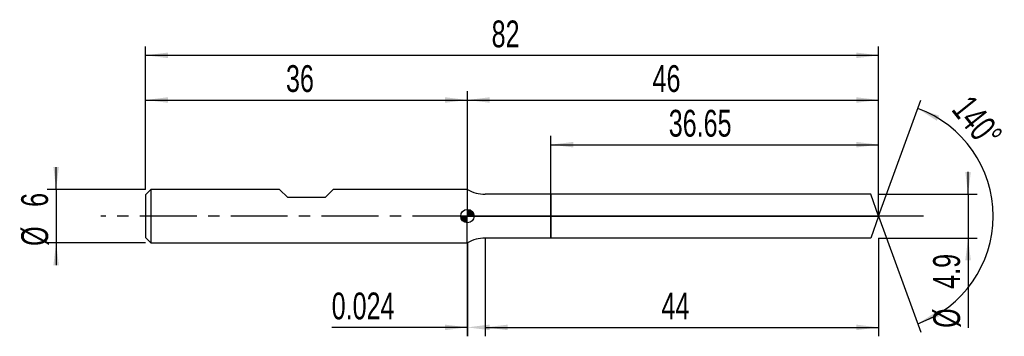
# Model space of a CAD drawing. Extents: x -14 to 96, y -13 to 22.
import ezdxf
from ezdxf.enums import TextEntityAlignment as Align

# ---------------------------------------------------------------- set-up
doc = ezdxf.new("R2010")
doc.units = 0
doc.linetypes.add('CENTER', pattern=[10.16, 6.35, -1.27, 1.27, -1.27])
doc.layers.get('0').update_dxf_attribs({"linetype": 'CONTINUOUS'})
for name, color, linetype in [('1', 4, 'CONTINUOUS'), ('2', 7, 'CONTINUOUS'), ('4', 2, 'CENTER'), ('CUT', 1, 'CONTINUOUS'), ('NOCUT', 7, 'CONTINUOUS'), ('SK1', 4, 'CONTINUOUS'), ('SK2', 7, 'CONTINUOUS'), ('SK4', 2, 'CENTER')]:
    doc.layers.add(name, color=color, linetype=linetype)
doc.dimstyles.new('SLDDIMSTYLE0', dxfattribs={"dimtxt": 3, "dimasz": 2.5, "dimexe": 0, "dimexo": 0.0625, "dimgap": 0.75, "dimtad": 1, "dimrnd": 1e-09, "dimzin": 12, "dimsah": 1, "dimcen": 0.09, "dimazin": 3, "dimtfac": 1, "dimtofl": 0, "dimtmove": 0, "dimatfit": 3})
doc.dimstyles.new('SLDDIMSTYLE1', dxfattribs={"dimtxt": 3, "dimasz": 2.5, "dimexe": 0, "dimexo": 0.0625, "dimgap": 0.75, "dimtad": 1, "dimrnd": 1e-09, "dimzin": 12, "dimsah": 1, "dimcen": 0.09, "dimazin": 3, "dimtfac": 1, "dimtmove": 0, "dimatfit": 3})
doc.dimstyles.new('SLDDIMSTYLE2', dxfattribs={"dimtxt": 3, "dimasz": 2.5, "dimexe": 0, "dimexo": 0.0625, "dimgap": 0.75, "dimtad": 1, "dimrnd": 1e-09, "dimsah": 1, "dimcen": 0.09, "dimazin": 3, "dimtfac": 1, "dimtofl": 0, "dimtmove": 0, "dimatfit": 3})
doc.dimstyles.new('SLDDIMSTYLE3', dxfattribs={"dimtxt": 3, "dimasz": 2.5, "dimexe": 0, "dimexo": 0.0625, "dimgap": 0.75, "dimtad": 1, "dimzin": 12, "dimsah": 1, "dimcen": 0.09, "dimazin": 3, "dimtfac": 1, "dimtofl": 0, "dimtmove": 0, "dimatfit": 3})

# ---------------------------------------------------------------- blocks, each defined once
blk = doc.blocks.new('_D')
at = {"layer": '2'}
for p, q in [((38, -2.45), (38, -13.45)), ((82, -2.45), (82, -13.45)), ((38, -12.45), (82, -12.45))]:
    blk.add_line(p, q, dxfattribs=at)
for points in [[(38, -12.45), (40.5, -12.76), (40.5, -12.14)], [(82, -12.45), (79.5, -12.14), (79.5, -12.76)]]:
    blk.add_solid(points, dxfattribs=at)
at = {"layer": '2', "width": 0.7}
blk.add_text('44', height=3, dxfattribs=at).set_placement((57.71, -12.45), align=Align.BOTTOM_LEFT)
blk = doc.blocks.new('_D_1')
at = {"layer": '2'}
for p, q in [((92, 2.45), (92, 4.95)), ((82, 2.45), (93, 2.45)), ((92, 2.45), (92, -2.45)), ((82, -2.45), (93, -2.45)), ((92, -2.45), (92, -12.5))]:
    blk.add_line(p, q, dxfattribs=at)
for points in [[(92, 2.45), (92.31, 4.95), (91.69, 4.95)], [(92, -2.45), (91.69, -4.95), (92.31, -4.95)]]:
    blk.add_solid(points, dxfattribs=at)
at = {"layer": '2', "width": 0.7}
for s, p in [('4.9', (91.99, -8.13)), ('%%c', (92, -12.5))]:
    blk.add_text(s, height=3, rotation=90, dxfattribs=at).set_placement(p, align=Align.BOTTOM_LEFT)
blk = doc.blocks.new('_D_2')
at = {"layer": '2'}
for p, q in [((35.98, -3), (35.98, -13.45)), ((36, -3), (36, -13.45)), ((35.98, -12.45), (20.82, -12.45)), ((35.98, -12.45), (36, -12.45))]:
    blk.add_line(p, q, dxfattribs=at)
for points in [[(36, -12.45), (33.5, -12.14), (33.5, -12.76)], [(35.98, -12.45), (38.48, -12.76), (38.48, -12.14)]]:
    blk.add_solid(points, dxfattribs=at)
at = {"layer": '2', "width": 0.7}
blk.add_text('0.024', height=3, dxfattribs=at).set_placement((20.82, -12.45), align=Align.BOTTOM_LEFT)
blk = doc.blocks.new('_D_3')
at = {"layer": '2'}
for p, q in [((45.35, 2.45), (45.35, 9)), ((82, 2.45), (82, 9)), ((45.35, 8), (82, 8))]:
    blk.add_line(p, q, dxfattribs=at)
for points in [[(45.35, 8), (47.85, 7.69), (47.85, 8.31)], [(82, 8), (79.5, 8.31), (79.5, 7.69)]]:
    blk.add_solid(points, dxfattribs=at)
at = {"layer": '2', "width": 0.7}
blk.add_text('36.65', height=3, dxfattribs=at).set_placement((58.52, 8), align=Align.BOTTOM_LEFT)
blk = doc.blocks.new('_D_4')
at = {"layer": '2'}
for q in [(86.72, 12.97), (86.72, -12.97)]:
    blk.add_line((82, 0), q, dxfattribs=at)
blk.add_arc((82, 0), 12.81, 289.985, 70.015, dxfattribs=at)
for points in [[(86.38, 12.04), (88.5, 10.68), (88.77, 11.24)], [(86.38, -12.04), (88.77, -11.24), (88.5, -10.68)]]:
    blk.add_solid(points, dxfattribs=at)
at = {"layer": '2', "width": 0.7}
blk.add_text('140°', height=3, rotation=-51.3402, dxfattribs=at).set_placement((89.34, 11.33), align=Align.BOTTOM_LEFT)
blk = doc.blocks.new('_D_5')
at = {"layer": 'SK2'}
for p, q in [((0, 3), (0, 19)), ((82, 3), (82, 19)), ((0, 18), (82, 18))]:
    blk.add_line(p, q, dxfattribs=at)
for points in [[(0, 18), (2.5, 17.69), (2.5, 18.31)], [(82, 18), (79.5, 18.31), (79.5, 17.69)]]:
    blk.add_solid(points, dxfattribs=at)
at = {"layer": 'SK2', "width": 0.7}
blk.add_text('82', height=3, dxfattribs=at).set_placement((38.71, 18), align=Align.BOTTOM_LEFT)
blk = doc.blocks.new('_D_6')
at = {"layer": 'SK2'}
for p, q in [((0, 3), (0, 14)), ((36, 3), (36, 14)), ((0, 13), (36, 13))]:
    blk.add_line(p, q, dxfattribs=at)
for points in [[(0, 13), (2.5, 12.69), (2.5, 13.31)], [(36, 13), (33.5, 13.31), (33.5, 12.69)]]:
    blk.add_solid(points, dxfattribs=at)
at = {"layer": 'SK2', "width": 0.7}
blk.add_text('36', height=3, dxfattribs=at).set_placement((15.71, 13), align=Align.BOTTOM_LEFT)
blk = doc.blocks.new('_D_7')
at = {"layer": 'SK2'}
for p, q in [((36, 0), (36, 14)), ((82, 0), (82, 14)), ((36, 13), (82, 13))]:
    blk.add_line(p, q, dxfattribs=at)
for points in [[(36, 13), (38.5, 12.69), (38.5, 13.31)], [(82, 13), (79.5, 13.31), (79.5, 12.69)]]:
    blk.add_solid(points, dxfattribs=at)
at = {"layer": 'SK2', "width": 0.7}
blk.add_text('46', height=3, dxfattribs=at).set_placement((56.71, 13), align=Align.BOTTOM_LEFT)
blk = doc.blocks.new('_D_8')
at = {"layer": 'SK2'}
for p, q in [((-10, 3), (-10, 5.5)), ((0, 3), (-11, 3)), ((-10, 3), (-10, -3)), ((0, -3), (-11, -3)), ((-10, -3), (-10, -5.5))]:
    blk.add_line(p, q, dxfattribs=at)
for points in [[(-10, 3), (-9.69, 5.5), (-10.31, 5.5)], [(-10, -3), (-10.31, -5.5), (-9.69, -5.5)]]:
    blk.add_solid(points, dxfattribs=at)
at = {"layer": 'SK2', "width": 0.7}
for s, p in [('6', (-10.01, 1.04)), ('%%c', (-10, -3.33))]:
    blk.add_text(s, height=3, rotation=90, dxfattribs=at).set_placement(p, align=Align.BOTTOM_LEFT)
blk = doc.blocks.new('*U11')
at = {"color": 0, "linetype": 'CONTINUOUS'}
for points in [[(0, 0), (0, 0.75), (0.15, 0)], [(0.15, 0), (0, 0.75), (0.15, 0.74)], [(0.15, 0), (0.15, 0.74), (0.29, 0)], [(0.29, 0), (0.15, 0.74), (0.29, 0.69)], [(0.29, 0), (0.29, 0.69), (0.42, 0)], [(0.42, 0), (0.29, 0.69), (0.42, 0.62)], [(0.42, 0), (0.42, 0.62), (0.53, 0)], [(0.53, 0), (0.42, 0.62), (0.53, 0.53)], [(0.53, 0), (0.53, 0.53), (0.62, 0)], [(0.62, 0), (0.53, 0.53), (0.62, 0.42)], [(0.62, 0), (0.62, 0.42), (0.69, 0)], [(0.69, 0), (0.62, 0.42), (0.69, 0.29)], [(0.69, 0), (0.69, 0.29), (0.74, 0)], [(0.74, 0), (0.69, 0.29), (0.74, 0.15)], [(0.74, 0), (0.74, 0.15), (0.75, 0)]]:
    blk.add_solid(points, dxfattribs=at)
blk = doc.blocks.new('*U12')
at = {"color": 0, "linetype": 'CONTINUOUS'}
for points in [[(-0.74, -0.13), (-0.75, 0), (-0.74, 0)], [(-0.74, -0.13), (-0.74, 0), (-0.7, -0.26)], [(-0.7, -0.26), (-0.74, 0), (-0.7, 0)], [(-0.7, -0.26), (-0.7, 0), (-0.65, -0.38)], [(-0.65, -0.38), (-0.7, 0), (-0.65, 0)], [(-0.65, -0.38), (-0.65, 0), (-0.57, -0.48)], [(-0.57, -0.48), (-0.65, 0), (-0.57, 0)], [(-0.57, -0.48), (-0.57, 0), (-0.48, -0.57)], [(-0.48, -0.57), (-0.57, 0), (-0.48, 0)], [(-0.48, -0.57), (-0.48, 0), (-0.38, -0.65)], [(-0.38, -0.65), (-0.48, 0), (-0.38, 0)], [(-0.38, -0.65), (-0.38, 0), (-0.26, -0.7)], [(-0.26, -0.7), (-0.38, 0), (-0.26, 0)], [(-0.26, -0.7), (-0.26, 0), (-0.13, -0.74)], [(-0.13, -0.74), (-0.26, 0), (-0.13, 0)], [(-0.13, -0.74), (-0.13, 0), (0, -0.75)], [(0, -0.75), (-0.13, 0), (0, 0)]]:
    blk.add_solid(points, dxfattribs=at)
blk = doc.blocks.new('SW_DOWELSYMBOL_0')
at = {"layer": 'SK1', "color": 0}
blk.add_circle((0, 0), 0.75, dxfattribs=at)
at = {"color": 0, "linetype": 'CONTINUOUS'}
for name in ['*U12', '*U11']:
    blk.add_blockref(name, (0, 0), dxfattribs=at)

msp = doc.modelspace()

# ---------------------------------------------------------------- linework, layer by layer
at = {"layer": '1'}
for p, q in [((36, 2.986), (35.976, 3)), ((35.976, 3), (35.976, 0)), ((45.35, 2.45), (38, 2.45)), ((81.109, 2.45), (45.35, 2.45)), ((45.35, 2.45), (45.35, 0)), ((45.35, 0), (45.35, 2.45)), ((82, 0), (81.109, 2.45)), ((35.976, -3), (35.976, 0)), ((45.35, -2.45), (45.35, 0)), ((45.35, 0), (45.35, -2.45)), ((82, 0), (81.109, -2.45)), ((36, -2.986), (35.976, -3)), ((45.35, -2.45), (38, -2.45)), ((81.109, -2.45), (45.35, -2.45))]:
    msp.add_line(p, q, dxfattribs=at)
for centre, start, end in [((38, 6.45), 240, 270), ((38, -6.45), 90, 120)]:
    msp.add_arc(centre, 4, start, end, dxfattribs=at)
at = {"layer": '4'}
msp.add_line((82, 0), (36, 0), dxfattribs=at)
at = {"layer": 'CUT'}
for p, q in [((81.109, 2.45), (45.35, 2.45)), ((45.35, 2.45), (45.35, 0)), ((82, 0), (81.109, 2.45)), ((45.35, 0), (82, 0))]:
    msp.add_line(p, q, dxfattribs=at)
at = {"layer": 'NOCUT'}
for p, q in [((36, 2.986), (35.976, 3)), ((35.976, 3), (35.976, 0)), ((45.35, 2.45), (38, 2.45)), ((45.35, 0), (45.35, 2.45)), ((35.976, 0), (45.35, 0))]:
    msp.add_line(p, q, dxfattribs=at)
msp.add_arc((38, 6.45), 4, 240, 270, dxfattribs=at)
at = {"layer": 'SK1'}
for p, q in [((0.6, 3), (0, 2.4)), ((0, 2.4), (0, 0)), ((15, 3), (0.6, 3)), ((0.6, 3), (0.6, -3)), ((15.9, 2.1), (15, 3)), ((21, 3), (20.1, 2.1)), ((35.976, 3), (21, 3)), ((20.1, 2.1), (15.9, 2.1)), ((0, 0), (0, -2.4)), ((0, -2.4), (0.6, -3)), ((0.6, -3), (35.976, -3))]:
    msp.add_line(p, q, dxfattribs=at)
msp.add_circle((36, 0), 0.75, dxfattribs=at)
at = {"layer": 'SK4'}
msp.add_line((87, 0), (-5, 0), dxfattribs=at)

# ---------------------------------------------------------------- block references
at = {"layer": 'SK1'}
msp.add_blockref('SW_DOWELSYMBOL_0', (36, 0), dxfattribs=at)

# ---------------------------------------------------------------- texts
at = {"layer": 'SK2', "width": 0.7}
msp.add_text('AP1', height=0.05, dxfattribs=at).set_placement((36, -0.018), align=Align.BOTTOM_LEFT)

# ---------------------------------------------------------------- dimensions: what is measured, and where the dimension line sits
at = {"layer": '2'}
dim = msp.add_angular_dim_2l(base=(94.806, 0), line1=((82, 0), (81.109, 2.45)), line2=((81.109, -2.45), (82, 0)), dimstyle='SLDDIMSTYLE3', dxfattribs=at)
dim.commit()
dim.dimension.update_dxf_attribs({"geometry": '_D_4', "text_midpoint": (92, 8), "dimtype": 162})
for base, p1, p2, dimstyle, picture, middle in [((82, 8), (45.35, 2.45), (82, 2.45), 'SLDDIMSTYLE0', '_D_3', (63.675, 8)), ((36, -12.45), (35.976, -3), (36, -3), 'SLDDIMSTYLE2', '_D_2', (25.976, -12.45)), ((82, -12.45), (38, -2.45), (82, -2.45), 'SLDDIMSTYLE0', '_D', (60, -12.45))]:
    dim = msp.add_linear_dim(base=base, p1=p1, p2=p2, dimstyle=dimstyle, dxfattribs=at)
    dim.commit()
    dim.dimension.update_dxf_attribs({"geometry": picture, "text_midpoint": middle, "dimtype": 160})
dim = msp.add_linear_dim(base=(92, -2.45), p1=(82, 2.45), p2=(82, -2.45), angle=90, text='%%c<>', dimstyle='SLDDIMSTYLE1', dxfattribs=at)
dim.commit()
dim.dimension.update_dxf_attribs({"geometry": '_D_1', "text_midpoint": (92, -7.45), "dimtype": 160})
at = {"layer": 'SK2'}
for base, p1, p2, picture, middle in [((82, 18), (0, 3), (82, 3), '_D_5', (41, 18)), ((36, 13), (0, 3), (36, 3), '_D_6', (18, 13)), ((82, 13), (36, 0), (82, 0), '_D_7', (59, 13))]:
    dim = msp.add_linear_dim(base=base, p1=p1, p2=p2, dimstyle='SLDDIMSTYLE0', dxfattribs=at)
    dim.commit()
    dim.dimension.update_dxf_attribs({"geometry": picture, "text_midpoint": middle, "dimtype": 160})
dim = msp.add_linear_dim(base=(-10, -3), p1=(0, 3), p2=(0, -3), angle=90, text='%%c<>', dimstyle='SLDDIMSTYLE1', dxfattribs=at)
dim.commit()
dim.dimension.update_dxf_attribs({"geometry": '_D_8', "text_midpoint": (-10, 0), "dimtype": 160})

doc.saveas('drawing.dxf')
